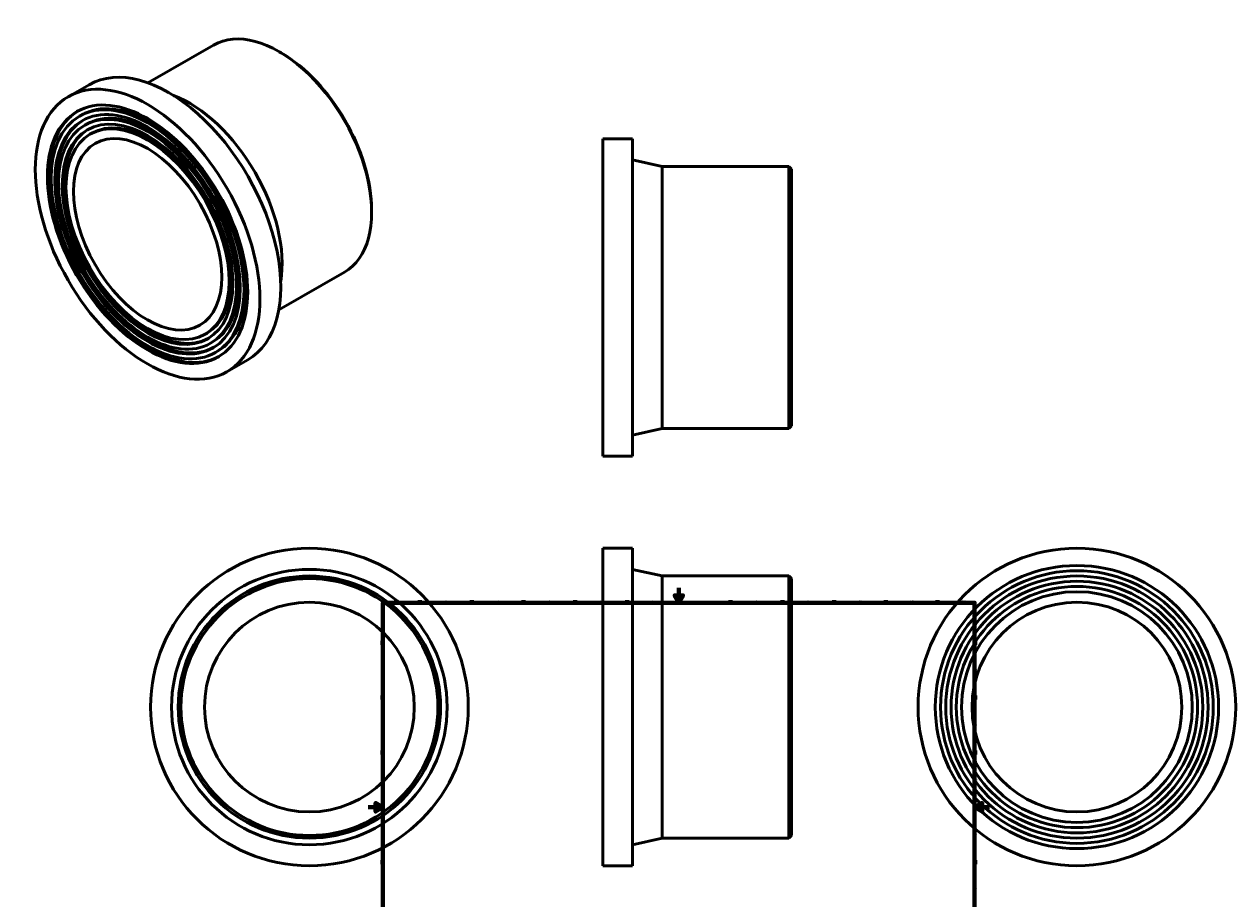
# Model space of a CAD drawing. Header units: millimetres. Extents: x -466 to 1174, y -1011 to 1358.
# Tile 3 of 3: x -466 to 1174, y 173 to 1358. Entities that reach past the tile are written whole.
import ezdxf

# ---------------------------------------------------------------- set-up
doc = ezdxf.new("R2010")
doc.units = ezdxf.units.MM
doc.layers.add('Border (ANSI)', color=7, linetype='Continuous', lineweight=70)
doc.layers.add('Visible (ANSI)', color=7, linetype='Continuous', lineweight=50)
doc.styles.add('Note Text (ANSI)', font='tahoma.ttf')

# ---------------------------------------------------------------- blocks, each defined once
blk = doc.blocks.new('Borders Default Border')
at = {"layer": 'Border (ANSI)'}
for p, q in [((70.1, 574), (70.1, 577.4)), ((140.2, 574), (140.2, 577.4)), ((210.2, 574), (210.2, 577.4)), ((280.3, 574), (280.3, 577.4)), ((350.4, 574), (350.4, 577.4)), ((490.6, 574), (490.6, 577.4)), ((560.7, 574), (560.7, 577.4)), ((630.8, 574), (630.8, 577.4)), ((700.8, 574), (700.8, 577.4)), ((770.9, 574), (770.9, 577.4)), ((20, 519.7), (16.6, 519.7)), ((821, 519.7), (824.4, 519.7)), ((20, 445.5), (16.6, 445.5)), ((821, 445.5), (824.4, 445.5)), ((20, 371.2), (16.6, 371.2)), ((821, 371.2), (824.4, 371.2)), ((20, 222.7), (16.6, 222.7)), ((821, 222.7), (824.4, 222.7)), ((20, 148.5), (16.6, 148.5)), ((821, 148.5), (824.4, 148.5)), ((20, 74.3), (16.6, 74.3)), ((821, 74.3), (824.4, 74.3)), ((70.1, 20), (70.1, 16.6)), ((140.2, 20), (140.2, 16.6)), ((210.2, 20), (210.2, 16.6)), ((280.3, 20), (280.3, 16.6)), ((350.4, 20), (350.4, 16.6)), ((490.6, 20), (490.6, 16.6)), ((560.7, 20), (560.7, 16.6)), ((630.8, 20), (630.8, 16.6)), ((700.8, 20), (700.8, 16.6)), ((770.9, 20), (770.9, 16.6))]:
    blk.add_line(p, q, dxfattribs=at)
at = {"layer": 'Border (ANSI)', "flags": 128}
for points in [[(420.5, 594), (420.5, 574), (414.7, 584), (426.3, 584), (420.5, 574)], [(20, 20), (20, 574), (821, 574), (821, 20), (20, 20)], [(0, 297), (20, 297), (10, 302.8), (10, 291.2), (20, 297)], [(841, 297), (821, 297), (831, 302.8), (831, 291.2), (821, 297)], [(420.5, 0), (420.5, 20), (414.7, 10), (426.3, 10), (420.5, 20)]]:
    blk.add_lwpolyline(points, dxfattribs=at)
at = {"layer": 'Border (ANSI)', "color": 230, "true_color": 0xff0080, "char_height": 3.05, "attachment_point": 7, "style": 'Note Text (ANSI)'}
for s, insert in [('1', (34.4, 574.4)), ('2', (104.2, 574.4)), ('3', (174.3, 574.3)), ('4', (244.2, 574.4)), ('5', (314.5, 574.3)), ('6', (384.5, 574.3)), ('7', (454.6, 574.4)), ('8', (524.6, 574.3)), ('9', (594.7, 574.3)), ('10', (664, 574.3)), ('11', (734, 574.4)), ('12', (804.1, 574.4)), ('A', (16.8, 555.4)), ('A', (821.6, 555.4)), ('B', (17.1, 481.1)), ('B', (822, 481.1)), ('C', (17, 406.8)), ('C', (821.8, 406.8)), ('D', (17, 332.6)), ('D', (821.8, 332.6)), ('E', (17.2, 258.4)), ('E', (822.1, 258.4)), ('F', (17.3, 184.1)), ('F', (822.1, 184.1)), ('G', (16.8, 109.8)), ('G', (821.7, 109.8)), ('H', (17, 35.6)), ('H', (821.8, 35.6)), ('1', (34.4, 16.6)), ('2', (104.2, 16.6)), ('3', (174.3, 16.5)), ('4', (244.2, 16.6)), ('5', (314.5, 16.5)), ('6', (384.5, 16.5)), ('7', (454.6, 16.6)), ('8', (524.6, 16.5)), ('9', (594.7, 16.5)), ('10', (664, 16.5)), ('11', (734, 16.6)), ('12', (804.1, 16.6))]:
    blk.add_mtext(s, dxfattribs=dict(at, insert=insert))

msp = doc.modelspace()

# ---------------------------------------------------------------- linework, layer by layer
at = {"layer": 'Visible (ANSI)'}
for p, q in [((-298.105, 1278.167), (-209.365, 1329.269)), ((-117.801, 1318.833), (-120.302, 1320.284)), ((-405.881, 1259.376), (-377.597, 1275.664)), ((-390.71, 1233.032), (-388.2, 1234.478)), ((-383.624, 1220.727), (-381.114, 1222.172)), ((-376.538, 1208.421), (-374.028, 1209.867)), ((317.848, 772.471), (317.848, 1202.471)), ((317.848, 1202.471), (357.848, 1202.471)), ((357.848, 772.471), (357.848, 1202.471)), ((397.848, 1164.971), (357.848, 1173.971)), ((397.848, 809.971), (397.848, 1164.971)), ((397.848, 1164.971), (569.298, 1164.971)), ((569.298, 809.971), (569.298, 1164.971)), ((572.848, 1161.421), (569.298, 1164.971)), ((572.848, 1161.421), (572.848, 813.521)), ((4.724, 1106.064), (4.724, 1103.173)), ((-120.949, 970.53), (-32.209, 1021.632)), ((-220.64, 937.701), (-218.13, 939.146)), ((-213.554, 925.395), (-211.044, 926.841)), ((-206.468, 913.09), (-203.957, 914.535)), ((-191.297, 886.746), (-163.013, 903.033)), ((397.848, 809.971), (357.848, 800.971)), ((397.848, 809.971), (569.298, 809.971)), ((572.848, 813.521), (569.298, 809.971)), ((317.848, 772.471), (357.848, 772.471)), ((317.848, 217.732), (317.848, 647.732)), ((317.848, 647.732), (357.848, 647.732)), ((357.848, 217.732), (357.848, 647.732)), ((397.848, 610.232), (357.848, 619.232)), ((397.848, 255.232), (397.848, 610.232)), ((397.848, 610.232), (569.298, 610.232)), ((569.298, 255.232), (569.298, 610.232)), ((572.848, 606.682), (569.298, 610.232)), ((572.848, 606.682), (572.848, 258.782)), ((397.848, 255.232), (357.848, 246.232)), ((397.848, 255.232), (569.298, 255.232)), ((572.848, 258.782), (569.298, 255.232)), ((317.848, 217.732), (357.848, 217.732))]:
    msp.add_line(p, q, dxfattribs=at)
for centre, radius in [((-79.541, 432.732), 215), ((959.464, 432.732), 215), ((959.464, 432.732), 191.7), ((-79.541, 432.732), 186.5), ((-79.541, 432.732), 177.5), ((959.464, 432.732), 184.6), ((959.464, 432.732), 177.5), ((-79.541, 432.732), 173.95), ((959.464, 432.732), 170.4), ((959.464, 432.732), 163.3), ((-79.541, 432.732), 142), ((959.464, 432.732), 156.2), ((959.464, 432.732), 142)]:
    msp.add_circle(centre, radius, dxfattribs=at)
for centre, major_axis, start_param, end_param in [((-120.787, 1175.45), (-88.578, 153.819), 3.14159265, 6.28318531), ((-118.277, 1176.896), (-86.807, 150.742), 3.92892453, 5.49585344), ((-270.305, 1089.349), (-107.292, 186.315), 3.14159265, 6.28318531), ((-296.079, 1074.507), (92.121, -159.971), 0, 3.14159265), ((-296.079, 1074.507), (85.035, -147.666), 0, 3.14159263), ((-242.02, 1105.637), (88.578, -153.819), 0.61298767, 2.52860498), ((-296.079, 1074.507), (95.664, -166.124), 3.15466235, 6.27011561), ((-296.079, 1074.507), (77.949, -135.36), 0, 3.14159265), ((-296.079, 1074.507), (88.578, -153.819), 3.15570799, 6.26906997), ((-296.079, 1074.507), (81.492, -141.513), 3.1569355, 6.26784246)]:
    msp.add_ellipse(centre, major_axis=major_axis, ratio=0.57809312, start_param=start_param, end_param=end_param, dxfattribs=at)
for major_axis in [(107.292, -186.315), (95.664, -166.124), (92.121, -159.971), (88.578, -153.819), (85.035, -147.666), (81.492, -141.513), (77.949, -135.36), (70.863, -123.055)]:
    msp.add_ellipse((-298.589, 1073.061), major_axis=major_axis, ratio=0.57809312, dxfattribs=at)

# ---------------------------------------------------------------- block references
msp.add_blockref('Borders Default Border', (0, 0))

doc.saveas('drawing.dxf')
